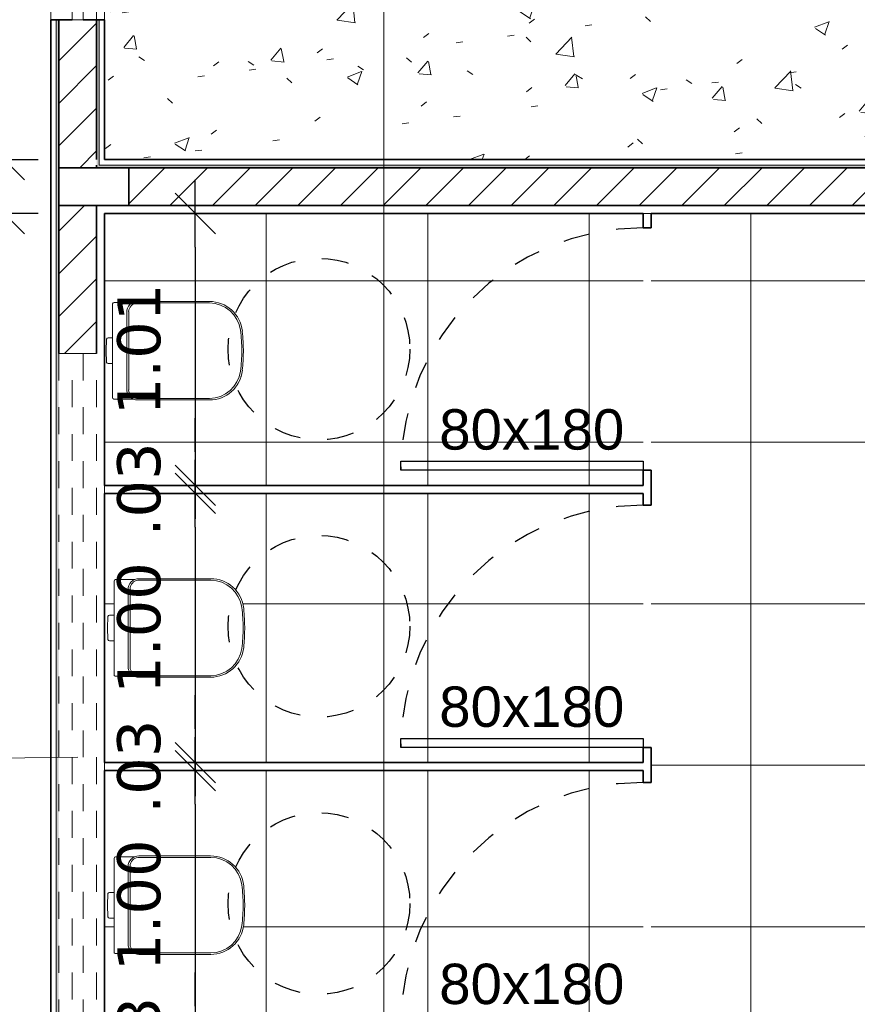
# Model space of a CAD drawing. Header units: millimetres. Extents: x -109 to 627, y -178 to 173.
# Tile 126 of 178: x 321.31 to 324.43, y -71.17 to -67.52. Entities that reach past the tile are written whole.
import ezdxf

# ---------------------------------------------------------------- set-up
doc = ezdxf.new("R2010")
doc.units = ezdxf.units.MM
doc.linetypes.add('ACAD_ISO03W100', pattern=[30, 12, -18])
doc.linetypes.add('Traço Curto', pattern=[0.00153, 0.001, -0.00053])
for name, color, linetype, lineweight in [('ARQ - ALVENARIA - OSSO', 2, 'Continuous', 35), ('ARQ - DIVISORIA', 3, 'Continuous', 35), ('ARQ - JANELA', 2, 'Traço Curto', 5), ('ARQ - PAREDE VISTA', 4, 'Continuous', 9), ('ARQ - PAREDES_HACHURA', 9, 'Continuous', 35), ('ARQ - PAREDES_REVESTIMENTO', 3, 'Continuous', 35), ('ARQ - PILAR', 4, 'Continuous', 15), ('ARQ - PISO_HACHURA_SUPERFICIE', 9, 'Continuous', 5), ('ARQ - SIMBOLO_CORTE', 2, 'Continuous', 5), ('ARQ -SIMBOLO_PORTA', 2, 'Continuous', 9), ('ARQ -TEXTO_JANELA', 2, 'Continuous', 9), ('Equipamentos hidráulicos', 2, 'Continuous', 5)]:
    doc.layers.add(name, color=color, linetype=linetype, lineweight=lineweight)
doc.styles.add('Arial_2', font='arial.ttf', dxfattribs={"height": 0.15})
doc.styles.add('FNDE Texto Cota 0100', font='verdana.ttf', dxfattribs={"height": 0.16})
doc.dimstyles.new('FNDE 1-0100', dxfattribs={"dimscale": 2.5, "dimtxt": 0.16, "dimasz": 0.05, "dimexe": 0.15, "dimexo": 0.15, "dimgap": 0.05, "dimtad": 1, "dimzin": 4, "dimdsep": 46, "dimtxsty": 'FNDE Texto Cota 0100', "dimblk": 'tic', "dimcen": 0.15, "dimdle": 0.15, "dimse1": 1, "dimse2": 1, "dimclrd": 251, "dimclre": 251, "dimclrt": 256, "dimaunit": 1, "dimadec": 3, "dimazin": 0, "dimtfac": 1, "dimtix": 1, "dimtmove": 2, "dimatfit": 3, "dimldrblk": 'tic', "dimfxl": 0.15, "dimtvp": 1, "dimtolj": 1, "dimtzin": 0, "dimarcsym": 0})
pattern_1 = [(45, (318.52865, -67.90927), (-0.0791755, 0.0791755), [])]

# ---------------------------------------------------------------- blocks, each defined once
blk = doc.blocks.new('JANELA BASCULANTE PRÁTICA DE REVIT - JANELA AÇO E VIDRO BASCULANTE 300X150-V5-NÍVEL 1')
at = {"layer": 'ARQ - JANELA'}
for p, q in [((1.5, 0.07), (-1.5, 0.07)), ((-1.47, 0.02), (-1.5, 0.02)), ((-1.5, 0.02), (-1.5, -0.02)), ((-1.47, -0.02), (-1.47, 0.02)), ((-1.47, 0.02), (1.47, 0.02)), ((-1.28, 0.005), (-1.47, 0.005)), ((-1.47, 0.005), (-1.47, -0.005)), ((-1.26, 0.015), (-1.28, 0.015)), ((-1.28, 0.015), (-1.28, -0.015)), ((-1.28, -0.005), (-1.28, 0.005)), ((-1.26, -0.015), (-1.26, 0.015)), ((-1.26, 0.015), (1.26, 0.015)), ((1.28, 0.015), (1.26, 0.015)), ((1.26, 0.015), (1.26, -0.015)), ((1.28, -0.015), (1.28, 0.015)), ((1.47, 0.005), (1.28, 0.005)), ((1.28, 0.005), (1.28, -0.005)), ((1.5, 0.02), (1.47, 0.02)), ((1.47, 0.02), (1.47, -0.02)), ((1.47, -0.005), (1.47, 0.005)), ((1.5, -0.02), (1.5, 0.02)), ((-1.5, -0.02), (-1.47, -0.02)), ((-1.47, -0.005), (-1.28, -0.005)), ((1.47, -0.02), (-1.47, -0.02)), ((-1.28, -0.015), (-1.26, -0.015)), ((1.26, -0.015), (-1.26, -0.015)), ((1.26, -0.015), (1.28, -0.015)), ((1.28, -0.005), (1.47, -0.005)), ((1.47, -0.02), (1.5, -0.02)), ((-1.5, -0.07), (1.4993, -0.07))]:
    blk.add_line(p, q, dxfattribs=at)
blk = doc.blocks.new('JANELA BASCULANTE PRÁTICA DE REVIT - JANELA AÇO E VIDRO BASCULANTE 300X60-6372257-NÍVEL 1')
at = {"layer": 'ARQ - JANELA'}
for p, q in [((1.5, 0.07), (-1.5, 0.07)), ((-1.5, 0.07), (-1.5, 0.02)), ((1.5, 0.02), (1.5, 0.07)), ((-1.5, -0.02), (-1.5, 0.02)), ((-1.5, 0.02), (1.5, 0.02)), ((1.5, 0.02), (1.5, -0.02)), ((-1.5, -0.02), (-1.5, -0.07)), ((1.5, -0.02), (-1.5, -0.02)), ((1.5, -0.07), (1.5, -0.02)), ((-1.5, -0.07), (1.5, -0.07))]:
    blk.add_line(p, q, dxfattribs=at)
blk = doc.blocks.new('Deca_Bacia Sanitaria Convencional Quadra_P_21 - P_21_Branco Gelo GE17-6407791-NÍVEL 1')
at = {"layer": 'Equipamentos hidráulicos'}
for p, q in [((3.1323, -4.3801), (3.1323, -4.2542)), ((3.1383, -4.2482), (3.2088, -4.2482)), ((3.1077, -4.4279), (3.11, -4.3849)), ((3.1161, -4.3801), (3.1323, -4.3801)), ((3.1323, -4.3801), (3.1323, -4.4757)), ((3.11, -4.471), (3.1077, -4.4279)), ((3.1323, -4.4757), (3.1161, -4.4757)), ((3.1323, -4.6016), (3.1323, -4.4757)), ((3.2086, -4.6072), (3.1362, -4.6072))]:
    blk.add_line(p, q, dxfattribs=at)
for centre, radius, start, end in [((3.1383, -4.2542), 0.006, 90, 180), ((3.1161, -4.3864), 0.00628, 90, 166), ((3.1161, -4.4695), 0.00628, 194, 270), ((3.4946, -4.4879), 0.1199, 340.9752, 344.0579), ((3.4946, -4.4879), 0.1199, 327.8883, 328.4894), ((3.1383, -4.6016), 0.006, 180, 249.2111)]:
    blk.add_arc(centre, radius, start, end, dxfattribs=at)
blk = doc.blocks.new('Deca_Shared_Assento_P_21 - AP_215_Branco Gelo GE17-6407792-NÍVEL 1')
at = {"layer": 'Equipamentos hidráulicos'}
for p, q in [((3.2211, -4.2504), (3.4916, -4.2504)), ((3.4913, -4.2448), (3.2248, -4.2448)), ((3.1847, -4.2848), (3.1847, -4.5707)), ((3.1918, -4.5736), (3.1918, -4.282)), ((3.2211, -4.6051), (3.4916, -4.6051)), ((3.2248, -4.6108), (3.4913, -4.6108))]:
    blk.add_line(p, q, dxfattribs=at)
for centre, radius, start, end in [((3.2247, -4.2848), 0.04, 89.8477, 180.1118), ((3.2253, -4.2837), 0.0336, 97.1899, 177.0351), ((3.4916, -4.3678), 0.123, 5.8137, 90.1265), ((3.4912, -4.3671), 0.1167, 7.4549, 89.8323), ((2.9392, -4.4394), 0.6734, 0.9873, 7.4549), ((2.9147, -4.4278), 0.703, 359.5781, 5.9161), ((2.9392, -4.4162), 0.6734, 352.5451, 359.0127), ((2.9147, -4.4278), 0.703, 354.0855, 359.5781), ((3.4916, -4.4878), 0.123, 269.882, 354.1954), ((3.4912, -4.4884), 0.1167, 270.1677, 352.5451), ((3.2247, -4.5708), 0.04, 179.8483, 270.1128), ((3.2253, -4.5718), 0.0336, 182.9649, 262.8101)]:
    blk.add_arc(centre, radius, start, end, dxfattribs=at)
blk = doc.blocks.new('tic')
at = {"color": 251}
for p, q in [((0, -1), (0, 1)), ((-1, 0), (1, 0))]:
    blk.add_line(p, q, dxfattribs=at)
blk.add_line((-0.6, -0.6), (0.6, 0.6))
blk = doc.blocks.new('*D666')
at = {"color": 251, "lineweight": -2, "transparency": 16777216}
blk.add_line((321.258, -59.7643), (321.258, -67.9122), dxfattribs=at)
at = {"layer": 'Defpoints', "color": 0, "transparency": 16777216}
for p in [(321.6302, -59.6393), (321.258, -68.0372), (321.6302, -68.0372)]:
    blk.add_point(p, dxfattribs=at)
at = {"color": 251, "lineweight": -2, "transparency": 16777216, "xscale": 0.125, "yscale": 0.125, "zscale": 0.125}
for p, rotation in [((321.258, -59.6393), 90), ((321.258, -68.0372), 270)]:
    blk.add_blockref('tic', p, dxfattribs=dict(at, rotation=rotation))
at = {"transparency": 16777216, "insert": (321.0493, -63.8383), "char_height": 0.16, "attachment_point": 5, "rotation": 90, "style": 'FNDE Texto Cota 0100'}
blk.add_mtext('\\A1;8.40', dxfattribs=at)
blk = doc.blocks.new('*D667')
at = {"color": 251, "lineweight": -2, "transparency": 16777216}
for p, q in [((321.258, -67.9122), (321.258, -67.7872)), ((321.258, -68.0372), (321.258, -68.2371)), ((321.258, -68.3621), (321.258, -68.4871))]:
    blk.add_line(p, q, dxfattribs=at)
at = {"layer": 'Defpoints', "color": 0, "transparency": 16777216}
for p in [(321.6302, -68.0372), (321.258, -68.2371), (321.6302, -68.2371)]:
    blk.add_point(p, dxfattribs=at)
at = {"color": 251, "lineweight": -2, "transparency": 16777216, "xscale": 0.125, "yscale": 0.125, "zscale": 0.125}
for p, rotation in [((321.258, -68.0372), 270), ((321.258, -68.2371), 90)]:
    blk.add_blockref('tic', p, dxfattribs=dict(at, rotation=rotation))
at = {"transparency": 16777216, "insert": (321.0496, -68.1371), "char_height": 0.16, "attachment_point": 5, "rotation": 90, "style": 'FNDE Texto Cota 0100'}
blk.add_mtext('\\A1;.20', dxfattribs=at)
blk = doc.blocks.new('*D668')
at = {"color": 251, "lineweight": -2, "transparency": 16777216}
blk.add_line((321.258, -68.3621), (321.258, -72.211), dxfattribs=at)
at = {"layer": 'Defpoints', "color": 0, "transparency": 16777216}
for p in [(321.6302, -68.2371), (321.258, -72.336), (321.6302, -72.336)]:
    blk.add_point(p, dxfattribs=at)
at = {"color": 251, "lineweight": -2, "transparency": 16777216, "xscale": 0.125, "yscale": 0.125, "zscale": 0.125}
for p, rotation in [((321.258, -68.2371), 90), ((321.258, -72.336), 270)]:
    blk.add_blockref('tic', p, dxfattribs=dict(at, rotation=rotation))
at = {"transparency": 16777216, "insert": (321.0497, -70.2866), "char_height": 0.16, "attachment_point": 5, "rotation": 90, "style": 'FNDE Texto Cota 0100'}
blk.add_mtext('\\A1;4.10', dxfattribs=at)
blk = doc.blocks.new('*D652')
at = {"color": 251, "lineweight": -2, "transparency": 16777216}
blk.add_line((320.7331, -93.9054), (320.7331, -50.7667), dxfattribs=at)
at = {"layer": 'Defpoints', "color": 0, "transparency": 16777216}
for p in [(320.7331, -50.6417), (321.4303, -50.6417), (321.4303, -94.0304)]:
    blk.add_point(p, dxfattribs=at)
at = {"color": 251, "lineweight": -2, "transparency": 16777216, "xscale": 0.125, "yscale": 0.125, "zscale": 0.125}
for p, rotation in [((320.7331, -50.6417), 90), ((320.7331, -94.0304), 270)]:
    blk.add_blockref('tic', p, dxfattribs=dict(at, rotation=rotation))
at = {"transparency": 16777216, "insert": (320.5248, -72.336), "char_height": 0.16, "attachment_point": 5, "rotation": 90, "style": 'FNDE Texto Cota 0100'}
blk.add_mtext('\\A1;43.39', dxfattribs=at)
blk = doc.blocks.new('*D616')
at = {"color": 251, "lineweight": -2, "transparency": 16777216}
blk.add_line((321.9668, -68.3621), (321.9668, -69.1218), dxfattribs=at)
at = {"layer": 'Defpoints', "color": 0, "transparency": 16777216}
for p in [(321.6302, -68.2371), (321.6302, -69.2468), (321.9668, -69.2468)]:
    blk.add_point(p, dxfattribs=at)
at = {"color": 251, "lineweight": -2, "transparency": 16777216, "xscale": 0.125, "yscale": 0.125, "zscale": 0.125}
for p, rotation in [((321.9668, -68.2371), 90), ((321.9668, -69.2468), 270)]:
    blk.add_blockref('tic', p, dxfattribs=dict(at, rotation=rotation))
at = {"transparency": 16777216, "insert": (321.7585, -68.742), "char_height": 0.16, "attachment_point": 5, "rotation": 90, "style": 'FNDE Texto Cota 0100'}
blk.add_mtext('\\A1;1.01', dxfattribs=at)
blk = doc.blocks.new('*D617')
at = {"color": 251, "lineweight": -2, "transparency": 16777216}
for p, q in [((321.9668, -69.1218), (321.9668, -68.9968)), ((321.9668, -69.2468), (321.9668, -69.2768)), ((321.9668, -69.4018), (321.9668, -69.5268))]:
    blk.add_line(p, q, dxfattribs=at)
at = {"layer": 'Defpoints', "color": 0, "transparency": 16777216}
for p in [(321.6302, -69.2468), (321.6302, -69.2768), (321.9668, -69.2768)]:
    blk.add_point(p, dxfattribs=at)
at = {"color": 251, "lineweight": -2, "transparency": 16777216, "xscale": 0.125, "yscale": 0.125, "zscale": 0.125}
for p, rotation in [((321.9668, -69.2468), 270), ((321.9668, -69.2768), 90)]:
    blk.add_blockref('tic', p, dxfattribs=dict(at, rotation=rotation))
at = {"transparency": 16777216, "insert": (321.7584, -69.2618), "char_height": 0.16, "attachment_point": 5, "rotation": 90, "style": 'FNDE Texto Cota 0100'}
blk.add_mtext('\\A1;.03', dxfattribs=at)
blk = doc.blocks.new('*D618')
at = {"color": 251, "lineweight": -2, "transparency": 16777216}
blk.add_line((321.9668, -69.4018), (321.9668, -70.1516), dxfattribs=at)
at = {"layer": 'Defpoints', "color": 0, "transparency": 16777216}
for p in [(321.6302, -69.2768), (321.6302, -70.2766), (321.9668, -70.2766)]:
    blk.add_point(p, dxfattribs=at)
at = {"color": 251, "lineweight": -2, "transparency": 16777216, "xscale": 0.125, "yscale": 0.125, "zscale": 0.125}
for p, rotation in [((321.9668, -69.2768), 90), ((321.9668, -70.2766), 270)]:
    blk.add_blockref('tic', p, dxfattribs=dict(at, rotation=rotation))
at = {"transparency": 16777216, "insert": (321.7585, -69.7767), "char_height": 0.16, "attachment_point": 5, "rotation": 90, "style": 'FNDE Texto Cota 0100'}
blk.add_mtext('\\A1;1.00', dxfattribs=at)
blk = doc.blocks.new('*D619')
at = {"color": 251, "lineweight": -2, "transparency": 16777216}
for p, q in [((321.9668, -70.1516), (321.9668, -70.0266)), ((321.9668, -70.2766), (321.9668, -70.3066)), ((321.9668, -70.4316), (321.9668, -70.5566))]:
    blk.add_line(p, q, dxfattribs=at)
at = {"layer": 'Defpoints', "color": 0, "transparency": 16777216}
for p in [(321.6302, -70.2766), (321.6302, -70.3066), (321.9668, -70.3066)]:
    blk.add_point(p, dxfattribs=at)
at = {"color": 251, "lineweight": -2, "transparency": 16777216, "xscale": 0.125, "yscale": 0.125, "zscale": 0.125}
for p, rotation in [((321.9668, -70.2766), 270), ((321.9668, -70.3066), 90)]:
    blk.add_blockref('tic', p, dxfattribs=dict(at, rotation=rotation))
at = {"transparency": 16777216, "insert": (321.7584, -70.2916), "char_height": 0.16, "attachment_point": 5, "rotation": 90, "style": 'FNDE Texto Cota 0100'}
blk.add_mtext('\\A1;.03', dxfattribs=at)
blk = doc.blocks.new('*D620')
at = {"color": 251, "lineweight": -2, "transparency": 16777216}
blk.add_line((321.9668, -70.4316), (321.9668, -71.1813), dxfattribs=at)
at = {"layer": 'Defpoints', "color": 0, "transparency": 16777216}
for p in [(321.6302, -70.3066), (321.6302, -71.3063), (321.9668, -71.3063)]:
    blk.add_point(p, dxfattribs=at)
at = {"color": 251, "lineweight": -2, "transparency": 16777216, "xscale": 0.125, "yscale": 0.125, "zscale": 0.125}
for p, rotation in [((321.9668, -70.3066), 90), ((321.9668, -71.3063), 270)]:
    blk.add_blockref('tic', p, dxfattribs=dict(at, rotation=rotation))
at = {"transparency": 16777216, "insert": (321.7585, -70.8064), "char_height": 0.16, "attachment_point": 5, "rotation": 90, "style": 'FNDE Texto Cota 0100'}
blk.add_mtext('\\A1;1.00', dxfattribs=at)
blk = doc.blocks.new('*D621')
at = {"color": 251, "lineweight": -2, "transparency": 16777216}
for p, q in [((321.9668, -71.1813), (321.9668, -71.0563)), ((321.9668, -71.3063), (321.9668, -71.3363)), ((321.9668, -71.4613), (321.9668, -71.5863))]:
    blk.add_line(p, q, dxfattribs=at)
at = {"layer": 'Defpoints', "color": 0, "transparency": 16777216}
for p in [(321.6302, -71.3063), (321.6302, -71.3363), (321.9668, -71.3363)]:
    blk.add_point(p, dxfattribs=at)
at = {"color": 251, "lineweight": -2, "transparency": 16777216, "xscale": 0.125, "yscale": 0.125, "zscale": 0.125}
for p, rotation in [((321.9668, -71.3063), 270), ((321.9668, -71.3363), 90)]:
    blk.add_blockref('tic', p, dxfattribs=dict(at, rotation=rotation))
at = {"transparency": 16777216, "insert": (321.7584, -71.3213), "char_height": 0.16, "attachment_point": 5, "rotation": 90, "style": 'FNDE Texto Cota 0100'}
blk.add_mtext('\\A1;.03', dxfattribs=at)

msp = doc.modelspace()

# ---------------------------------------------------------------- hatches: boundary and pattern name
at = {"layer": 'ARQ - PAREDES_HACHURA'}
h = msp.add_hatch(color=256, dxfattribs=at)
h.paths.add_polyline_path([(321.46025, -94.00044), (321.46025, -93.31062), (321.45025, -93.31062), (321.45025, -94.00044)], flags=0)
h.paths.add_polyline_path([(321.46025, -90.31141), (321.46025, -88.95176), (321.45025, -88.95176), (321.45025, -90.31141)], flags=0)
h.paths.add_polyline_path([(321.46025, -85.95221), (321.46016, -84.71253), (321.45025, -84.71284), (321.45025, -85.95221)], flags=0)
h.paths.add_polyline_path([(321.45025, -81.7133), (321.46025, -81.7133), (321.46025, -80.35457), (321.45025, -80.35457), (321.45025, -81.16376)], flags=0)
h.paths.add_polyline_path([(321.46025, -77.35535), (321.46025, -76.66493), (321.46025, -67.51731), (321.45025, -67.51731), (321.45025, -77.35535)], flags=0)
h.paths.add_polyline_path([(321.46025, -64.5171), (321.46025, -63.15745), (321.45025, -63.15745), (321.45025, -64.5171)], flags=0)
h.paths.add_polyline_path([(321.45025, -60.1592), (321.46025, -60.1592), (321.46025, -59.46938), (321.45025, -59.46938), (321.45025, -59.63934)], flags=0)
h = msp.add_hatch(color=256, dxfattribs=at)
h.paths.add_polyline_path([(321.61021, -68.05716), (321.61021, -67.5173), (321.60021, -67.5173), (321.60021, -68.05716), (321.60559, -68.05716)], flags=0)
h.paths.add_polyline_path([(321.61021, -64.5188), (321.61021, -63.15837), (321.60021, -63.15843), (321.60021, -64.5188)], flags=0)
h.paths.add_polyline_path([(321.60021, -60.1592), (321.61021, -60.1592), (321.61021, -59.61934), (321.60021, -59.61936), (321.60021, -59.63934)], flags=0)
h = msp.add_hatch(dxfattribs=at)
h.set_pattern_fill('FP_6', color=256, scale=0.999741, style=0, pattern_type=2)
h.set_pattern_definition(pattern_1)
h.paths.add_polyline_path([(321.60021, -68.06715), (321.60021, -67.5173), (321.46025, -67.51731), (321.46025, -68.06715)], flags=0)
h.paths.add_polyline_path([(321.51024, -64.51807), (321.60021, -64.51807), (321.60021, -63.96822), (321.46025, -63.96822), (321.46025, -64.51807)], flags=0)
msp.add_hatch(color=256, dxfattribs=at).paths.add_polyline_path([(327.53867, -68.06715), (327.65864, -68.06715), (327.65864, -68.05716), (321.60021, -68.05716), (321.60021, -68.06715), (327.42593, -68.06715)], flags=0)
h = msp.add_hatch(dxfattribs=at)
h.set_pattern_fill('FP_6', color=256, scale=0.999741, style=0, pattern_type=2)
h.set_pattern_definition(pattern_1)
h.paths.add_polyline_path([(322.3331, -68.20712), (324.49946, -68.20712), (324.49946, -68.06715), (321.72018, -68.06715), (321.72018, -68.20712)], flags=0)
h = msp.add_hatch(dxfattribs=at)
h.set_pattern_fill('FP_6', color=256, scale=0.999741, style=0, pattern_type=2)
h.set_pattern_definition(pattern_1)
h.paths.add_polyline_path([(321.46025, -72.30606), (321.60021, -72.30606), (321.60021, -71.7562), (321.46025, -71.7562)], flags=0)
h.paths.add_polyline_path([(321.46025, -68.75698), (321.60021, -68.75698), (321.60021, -68.20712), (321.46025, -68.20712)], flags=0)
at = {"layer": 'ARQ - PISO_HACHURA_SUPERFICIE'}
h = msp.add_hatch(dxfattribs=at)
h.set_pattern_fill('FP_1', color=256, scale=0.999741, style=0, pattern_type=2)
h.set_pattern_definition([(50, (318.52865, -67.90927), (0.54629, -0.047295), [0.056985, -0.628837]), (355, (318.52865, -67.90927), (-0.105401, 0.573222), [0.045988, -0.50287]), (100.451, (318.57464, -67.91327), (0.44084, 0.525572), [0.048987, -0.533862]), (46.184, (318.52865, -67.7573), (0.812912, -0.126028), [0.08598, -0.942756]), (96.636, (318.5966, -67.7673), (0.71181, 0.74206), [0.07298, -0.80079]), (351.184, (318.52865, -67.7573), (0.712045, 0.742424), [0.06898, -0.753805]), (21, (318.60463, -67.7953), (0.454867, -0.306212), [0.056985, -0.628837]), (326, (318.60463, -67.7953), (0.185717, 0.55245), [0.045988, -0.50287]), (71.451, (318.6426, -67.8203), (0.64037, 0.245952), [0.048987, -0.533862]), (37.5, (318.52865, -67.90927), (0.0092036, 0.2540508), [0.0249935, -0.471878, 0.0249935, -0.484874, -0.504869]), (37.5, (318.52865, -67.90927), (0.0092036, 0.2540508), [-1.006739, 0.024994, -0.479876]), (7.5, (318.52865, -67.90927), (0.200409, 0.3006604), [0.0249935, -0.265931, 0.0249935, -0.459881, -0.19195]), (7.5, (318.52865, -67.90927), (0.200409, 0.3006604), [-0.775799, 0.024994, -0.166957]), (327.5, (318.3587, -67.90927), (0.4063776, -0.0170732), [0.0249935, -0.164957, 0.0249935, -0.568853, -0.788796]), (327.5, (318.3587, -67.90927), (0.4063776, -0.0170732), [-0.784797, 0.024994, -0.763802]), (317.5, (318.2827, -67.90927), (0.443884, 0.075988), [0.024994, -0.222942, 0.024994, -0.369904, -0.559855]), (317.5, (318.2827, -67.90927), (0.443884, 0.075988), [-0.641834, 0.024994, -0.534861])])
h.paths.add_polyline_path([(321.6302, -68.03716), (327.62865, -68.03716), (327.62865, -60.5591), (327.63365, -60.5591), (327.63365, -60.51911), (327.64865, -60.51911), (327.64865, -60.50911), (327.65864, -60.50911), (327.65864, -59.70932), (327.64865, -59.70932), (327.64865, -59.69932), (327.63365, -59.69932), (327.63365, -59.65933), (327.62865, -59.65933), (327.62865, -59.63934), (321.6302, -59.63934), (321.6302, -67.5173)], flags=0)
h.paths.add_polyline_path([(327.64865, -60.5591), (327.65864, -60.5591), (327.65864, -60.52911), (327.64865, -60.52911)], flags=0)
h.paths.add_polyline_path([(327.52368, -59.74431), (326.84885, -59.74431), (326.84885, -59.70932), (327.64865, -59.70932), (327.64865, -59.74431), (327.53867, -59.74431)], flags=0)
h.paths.add_polyline_path([(327.65864, -59.68932), (327.65864, -59.65933), (327.64865, -59.65933), (327.64865, -59.68932)], flags=0)
h = msp.add_hatch(dxfattribs=at)
h.set_pattern_fill('FP_5', color=256, scale=0.999741, style=0, pattern_type=2)
h.set_pattern_definition([(0, (324.62907, -70.28665), (0, 0.59984), []), (90, (324.62907, -70.28665), (-0.59984, 4e-17), [])])
h.paths.add_polyline_path([(321.6302, -72.33605), (323.62969, -72.33519), (323.62969, -71.33631), (321.6302, -71.33631), (321.6302, -72.30606)], flags=0)
h.paths.add_polyline_path([(321.7526, -72.01897), (321.74367, -72.01798), (321.73519, -72.01545), (321.66404, -72.01545), (321.66017, -72.00984), (321.66017, -71.88398), (321.64128, -71.88337), (321.63787, -71.87922), (321.63552, -71.83618), (321.63787, -71.79314), (321.64259, -71.78853), (321.64396, -71.78838), (321.66017, -71.78838), (321.66038, -71.66096), (321.66462, -71.65672), (321.66617, -71.65652), (321.73663, -71.65652), (321.7437, -71.65405), (321.75263, -71.65307), (322.02593, -71.6539), (322.04893, -71.65668), (322.07703, -71.66744), (322.10385, -71.68721), (322.12289, -71.7104), (322.13499, -71.73425), (322.1417, -71.76397), (322.14461, -71.80234), (322.14527, -71.8452), (322.14434, -71.87487), (322.14152, -71.90913), (322.135, -71.93778), (322.12139, -71.96461), (322.10168, -71.98733), (322.07704, -72.00459), (322.04817, -72.01545), (322.01907, -72.01897)], flags=0)
h.paths.add_polyline_path([(321.63108, -71.30632), (323.62969, -71.30632), (323.62969, -70.30657), (321.6302, -70.30657), (321.6302, -71.30632)], flags=0)
h.paths.add_polyline_path([(321.7576, -70.98924), (321.74867, -70.98825), (321.74019, -70.98572), (321.66904, -70.98572), (321.66517, -70.98011), (321.66517, -70.85424), (321.64628, -70.85364), (321.64287, -70.84949), (321.64051, -70.80645), (321.64287, -70.7634), (321.64758, -70.7588), (321.64896, -70.75865), (321.66517, -70.75865), (321.66538, -70.63123), (321.66962, -70.62699), (321.67117, -70.62678), (321.74163, -70.62678), (321.7487, -70.62432), (321.75762, -70.62334), (322.03093, -70.62417), (322.05393, -70.62695), (322.08203, -70.63771), (322.10885, -70.65748), (322.12789, -70.68066), (322.13999, -70.70452), (322.1467, -70.73424), (322.14961, -70.7726), (322.15027, -70.81547), (322.14862, -70.85424), (322.14652, -70.8794), (322.13999, -70.90804), (322.12639, -70.93487), (322.10668, -70.9576), (322.08204, -70.97486), (322.05317, -70.98572), (322.02407, -70.98924)], flags=0)
h.paths.add_polyline_path([(321.6302, -70.27658), (323.62969, -70.27658), (323.62969, -69.27684), (321.6302, -69.27684), (321.6302, -70.27021)], flags=0)
h.paths.add_polyline_path([(321.90869, -69.95951), (321.7576, -69.95951), (321.74867, -69.95852), (321.74019, -69.95598), (321.66904, -69.95598), (321.66517, -69.95038), (321.66517, -69.82451), (321.64628, -69.82391), (321.64287, -69.81975), (321.64051, -69.77671), (321.64287, -69.73367), (321.64758, -69.72907), (321.64896, -69.72891), (321.66517, -69.7289), (321.66538, -69.60149), (321.66962, -69.59725), (321.67117, -69.59705), (321.74163, -69.59705), (321.7487, -69.59459), (321.75762, -69.5936), (322.03093, -69.59443), (322.05393, -69.59722), (322.08203, -69.60797), (322.10885, -69.62774), (322.12789, -69.65093), (322.13999, -69.67478), (322.1467, -69.70451), (322.14961, -69.74287), (322.15027, -69.78574), (322.14862, -69.82451), (322.14652, -69.84967), (322.13999, -69.87831), (322.12639, -69.90514), (322.10668, -69.92787), (322.08204, -69.94513), (322.05317, -69.95598), (322.02407, -69.95951)], flags=0)
h.paths.add_polyline_path([(322.3331, -69.24685), (323.62969, -69.24685), (323.62969, -68.23711), (321.6302, -68.23711), (321.6302, -69.24685)], flags=0)
h.paths.add_polyline_path([(322.01909, -68.92978), (321.7526, -68.92978), (321.74367, -68.92878), (321.73519, -68.92625), (321.66404, -68.92625), (321.66017, -68.92064), (321.66017, -68.79478), (321.64128, -68.79417), (321.63787, -68.79002), (321.63552, -68.74698), (321.63787, -68.70394), (321.64259, -68.69933), (321.64396, -68.69918), (321.66017, -68.69918), (321.66038, -68.57176), (321.66462, -68.56752), (321.66617, -68.56732), (321.73663, -68.56732), (321.7437, -68.56485), (321.75263, -68.56387), (322.02593, -68.5647), (322.04893, -68.56748), (322.07703, -68.57824), (322.10385, -68.59801), (322.12289, -68.6212), (322.13527, -68.64627), (322.1417, -68.67477), (322.14461, -68.71314), (322.14527, -68.756), (322.14362, -68.79478), (322.14152, -68.81993), (322.135, -68.84858), (322.12139, -68.87541), (322.10168, -68.89813), (322.07704, -68.9154), (322.04817, -68.92625), (322.02868, -68.92861)], flags=0)
h.paths.add_polyline_path([(326.70389, -69.91168), (326.70389, -69.46179), (326.73763, -69.46179), (326.73763, -70.5865), (327.62865, -70.5865), (327.62865, -70.53652), (327.63365, -70.53652), (327.63365, -70.53152), (327.61865, -70.53152), (327.61865, -70.51652), (326.84885, -70.51652), (326.84885, -70.48153), (327.61865, -70.48153), (327.61865, -69.68174), (327.63365, -69.68174), (327.63365, -69.66674), (327.64865, -69.66674), (327.64865, -69.68174), (327.65864, -69.68174), (327.65864, -69.63675), (327.62865, -69.63675), (327.62865, -68.23711), (323.65968, -68.23755), (323.65968, -72.33605), (324.49946, -72.33605), (324.67941, -72.33605), (324.67941, -69.91168)])

# ---------------------------------------------------------------- linework, layer by layer
at = {"color": 3, "linetype": 'Continuous'}
for points in [[(323.62969, -69.15687), (323.62969, -69.19061), (322.72992, -69.19061), (322.72992, -69.15687)], [(323.62969, -70.18661), (323.62969, -70.22035), (322.72992, -70.22035), (322.72992, -70.18661)]]:
    msp.add_lwpolyline(points, close=True, dxfattribs=at)
at = {"color": 254, "linetype": 'ACAD_ISO03W100', "ltscale": 0.005}
for centre in [(322.42625, -68.74073), (322.42625, -69.77046), (322.42625, -70.8002)]:
    msp.add_circle(centre, 0.33741, dxfattribs=at)
for centre in [(323.62969, -69.19061), (323.62969, -70.22035), (323.62969, -71.25008)]:
    msp.add_arc(centre, 0.89977, 90, 180, dxfattribs=at)
at = {"layer": 'ARQ - ALVENARIA - OSSO'}
for p, q in [((321.51024, -67.5173), (321.46025, -67.5173)), ((321.46025, -67.5173), (321.46025, -68.06715)), ((321.60021, -67.5173), (321.55022, -67.5173)), ((321.60021, -68.03716), (321.60021, -67.5173)), ((321.60021, -68.05716), (321.60021, -68.06715)), ((321.46025, -68.06715), (321.60021, -68.06715)), ((324.49946, -68.06715), (321.72018, -68.06715)), ((321.72018, -68.06715), (321.72018, -68.20712)), ((321.46025, -68.20712), (321.46025, -68.75698)), ((327.79861, -68.20712), (321.46025, -68.20712)), ((321.60021, -68.75698), (321.60021, -68.20712)), ((321.6302, -68.23711), (323.62969, -68.23711)), ((321.6302, -69.24685), (321.6302, -68.23711)), ((323.62969, -68.23711), (323.62969, -68.29085)), ((323.65968, -68.23711), (327.62865, -68.23711)), ((323.65968, -68.29085), (323.65968, -68.23711)), ((323.62969, -68.29085), (323.65968, -68.29085)), ((323.62969, -69.19061), (323.62969, -69.24685)), ((323.62969, -69.19061), (323.65968, -69.19061)), ((323.65968, -69.32058), (323.65968, -69.19061)), ((323.62969, -69.24685), (321.6302, -69.24685)), ((321.6302, -70.27658), (321.6302, -69.27684)), ((321.6302, -69.27684), (323.62969, -69.27684)), ((323.62969, -69.27684), (323.62969, -69.32058)), ((323.62969, -69.32058), (323.65968, -69.32058)), ((323.62969, -70.22035), (323.62969, -70.27658)), ((323.62969, -70.22035), (323.65968, -70.22035)), ((323.65968, -70.35031), (323.65968, -70.22035)), ((323.62969, -70.27658), (321.6302, -70.27658)), ((321.6302, -71.30632), (321.6302, -70.30657)), ((321.6302, -70.30657), (323.62969, -70.30657)), ((323.62969, -70.30657), (323.62969, -70.35031)), ((323.62969, -70.35031), (323.65968, -70.35031))]:
    msp.add_line(p, q, dxfattribs=at)
at = {"layer": 'ARQ - DIVISORIA'}
for p, q in [((321.46025, -67.51731), (321.45025, -67.51731)), ((321.61021, -67.5173), (321.60021, -67.5173)), ((321.46025, -68.20712), (321.46025, -68.06715)), ((321.60021, -68.06715), (327.65864, -68.06715))]:
    msp.add_line(p, q, dxfattribs=at)
at = {"layer": 'ARQ - PAREDE VISTA'}
for p, q in [((321.43026, -67.51731), (321.43026, -64.5171)), ((321.6302, -64.5188), (321.6302, -67.5173)), ((321.45025, -77.35535), (321.45025, -67.51731)), ((321.61021, -67.5173), (321.61021, -68.05716)), ((321.61021, -68.05716), (327.64865, -68.05716)), ((323.65968, -68.23711), (323.62969, -68.23711)), ((321.6302, -69.24685), (321.6302, -69.27684)), ((321.6302, -70.27658), (321.6302, -70.30657))]:
    msp.add_line(p, q, dxfattribs=at)
at = {"layer": 'ARQ - PAREDES_REVESTIMENTO'}
for p, q in [((321.43026, -67.51731), (321.43026, -77.35535)), ((321.45025, -67.51731), (321.43026, -67.51731)), ((321.6302, -67.5173), (321.61021, -67.5173)), ((321.6302, -68.03716), (321.6302, -67.5173)), ((327.62865, -68.03716), (321.6302, -68.03716))]:
    msp.add_line(p, q, dxfattribs=at)
at = {"layer": 'ARQ - PILAR'}
for p, q in [((321.72018, -68.06715), (321.46025, -68.06715)), ((321.46025, -68.06715), (321.46025, -68.20712)), ((321.72018, -68.20712), (321.72018, -68.06715)), ((321.46025, -68.20712), (321.72018, -68.20712))]:
    msp.add_line(p, q, dxfattribs=at)
at = {"layer": 'ARQ - SIMBOLO_CORTE'}
msp.add_line((322.66679, -49.6991), (322.66679, -95.97418), dxfattribs=at)
at = {"layer": 'ARQ -TEXTO_JANELA'}
msp.add_line((321.53023, -70.25659), (320.91809, -70.26493), dxfattribs=at)

# ---------------------------------------------------------------- block references
at = {"layer": 'ARQ - JANELA', "xscale": 0.9997410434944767, "yscale": 0.9997410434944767, "zscale": 0.9997410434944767, "rotation": 89.99999999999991}
for name, p in [('JANELA BASCULANTE PRÁTICA DE REVIT - JANELA AÇO E VIDRO BASCULANTE 300X150-V5-NÍVEL 1', (321.53023, -66.01769)), ('JANELA BASCULANTE PRÁTICA DE REVIT - JANELA AÇO E VIDRO BASCULANTE 300X60-6372257-NÍVEL 1', (321.53023, -70.25659))]:
    msp.add_blockref(name, p, dxfattribs=at)
at = {"layer": 'Equipamentos hidráulicos', "xscale": 0.9997410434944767, "yscale": 0.9997410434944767, "zscale": 0.9997410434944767}
for name, p in [('Deca_Bacia Sanitaria Convencional Quadra_P_21 - P_21_Branco Gelo GE17-6407791-NÍVEL 1', (318.52865, -64.3202)), ('Deca_Shared_Assento_P_21 - AP_215_Branco Gelo GE17-6407792-NÍVEL 1', (318.52865, -64.3202)), ('Deca_Shared_Assento_P_21 - AP_215_Branco Gelo GE17-6407792-NÍVEL 1', (318.53365, -65.34993)), ('Deca_Bacia Sanitaria Convencional Quadra_P_21 - P_21_Branco Gelo GE17-6407791-NÍVEL 1', (318.53365, -65.34993)), ('Deca_Bacia Sanitaria Convencional Quadra_P_21 - P_21_Branco Gelo GE17-6407791-NÍVEL 1', (318.53365, -66.37966)), ('Deca_Shared_Assento_P_21 - AP_215_Branco Gelo GE17-6407792-NÍVEL 1', (318.53365, -66.37966))]:
    msp.add_blockref(name, p, dxfattribs=at)

# ---------------------------------------------------------------- texts
at = {"layer": 'ARQ -SIMBOLO_PORTA', "char_height": 0.149961, "width": 0.8224899, "attachment_point": 8, "line_spacing_factor": 0.941778, "style": 'Arial_2'}
for insert in [(323.21639, -69.11628), (323.21639, -70.14601), (323.21639, -71.17575)]:
    msp.add_mtext('80x180', dxfattribs=dict(at, insert=insert))

# ---------------------------------------------------------------- dimensions: what is measured, and where the dimension line sits
for base, p1, p2, picture, middle in [((320.73311, -50.64167), (321.43026, -94.03043), (321.43026, -50.64167), '*D652', (320.52478, -72.33605)), ((321.25798, -68.03716), (321.6302, -59.63934), (321.6302, -68.03716), '*D666', (321.04932, -63.83825)), ((321.25798, -68.23711), (321.6302, -68.03716), (321.6302, -68.23711), '*D667', (321.04965, -68.13714)), ((321.25798, -72.33605), (321.6302, -68.23711), (321.6302, -72.33605), '*D668', (321.0497, -70.28658)), ((321.96678, -69.24685), (321.6302, -68.23711), (321.6302, -69.24685), '*D616', (321.7585, -68.74198)), ((321.96678, -69.27684), (321.6302, -69.24685), (321.6302, -69.27684), '*D617', (321.75844, -69.26185)), ((321.96678, -70.27658), (321.6302, -69.27684), (321.6302, -70.27658), '*D618', (321.7585, -69.77671)), ((321.96678, -70.30657), (321.6302, -70.27658), (321.6302, -70.30657), '*D619', (321.75844, -70.29158)), ((321.96678, -71.30632), (321.6302, -70.30657), (321.6302, -71.30632), '*D620', (321.7585, -70.80645)), ((321.96678, -71.33631), (321.6302, -71.30632), (321.6302, -71.33631), '*D621', (321.75844, -71.32131))]:
    dim = msp.add_linear_dim(base=base, p1=p1, p2=p2, angle=90, dimstyle='FNDE 1-0100')
    dim.commit()
    dim.dimension.update_dxf_attribs({"geometry": picture, "text_midpoint": middle})

doc.saveas('drawing.dxf')
